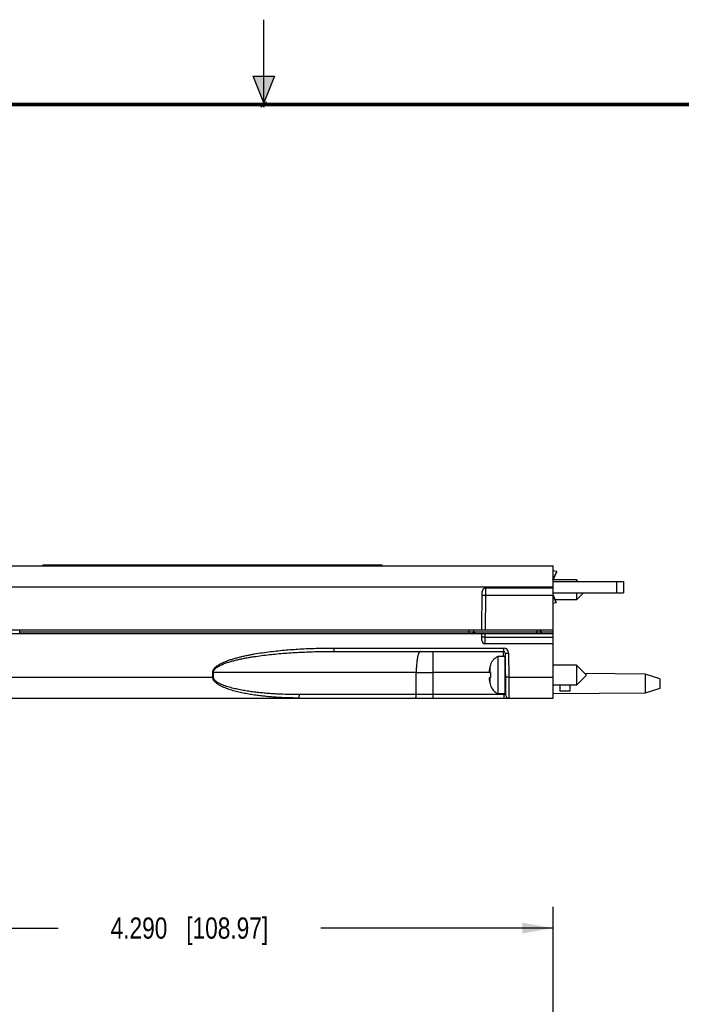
# Model space of a CAD drawing. Header units: inches. Extents: x 0 to 22, y 0 to 17.
# Tile 22 of 35: x 9.6 to 13.5, y 11.2 to 17. Entities that reach past the tile are written whole.
import ezdxf

# ---------------------------------------------------------------- set-up
doc = ezdxf.new("R2010")
doc.units = ezdxf.units.IN
doc.header["$LTSCALE"] = 1.21
doc.header["$MEASUREMENT"] = 0
doc.layers.get('0').update_dxf_attribs({"linetype": 'CONTINUOUS'})
doc.layers.add('DIMENSIONS', color=7, linetype='CONTINUOUS')
doc.styles.get("Standard").update_dxf_attribs({"font": 'txt', "width": 0.8})
doc.dimstyles.new('DIMSTYLE_1', dxfattribs={"dimtxt": 0.125, "dimasz": 0.18, "dimexe": 0.18, "dimexo": 0.0625, "dimgap": 0.09, "dimtad": 0, "dimtih": 1, "dimtoh": 1, "dimdec": 3, "dimzin": 4, "dimdsep": 46, "dimtxsty": 'STANDARD', "dimblk": '_FILLED', "dimblk1": '_FILLED', "dimblk2": '_FILLED', "dimcen": 0.09, "dimadec": 0, "dimazin": 0, "dimtp": 0.01, "dimtm": 0.01, "dimtfac": 1, "dimtdec": 3, "dimtofl": 0, "dimtmove": 0, "dimatfit": 3, "dimldrblk": '_FILLED', "dimfxl": 1, "dimtolj": 1, "dimtzin": 4, "dimarcsym": 0})

# ---------------------------------------------------------------- blocks, each defined once
blk = doc.blocks.new('_FILLED')
at = {"color": 0, "linetype": 'BYBLOCK'}
blk.add_solid([(0, 0), (-1, 0.174), (-1, -0.174)], dxfattribs=at)
blk = doc.blocks.new('*D18')
at = {"layer": 'DIMENSIONS', "color": 2, "linetype": 'CONTINUOUS'}
for p, q in [((8.4161, 10.356), (8.4161, 11.769)), ((12.7061, 11.1158), (12.7061, 11.769)), ((8.4161, 11.644), (9.7861, 11.644)), ((12.7061, 11.644), (11.3361, 11.644))]:
    blk.add_line(p, q, dxfattribs=at)
at = {"layer": 'DIMENSIONS', "color": 2, "linetype": 'CONTINUOUS', "xscale": 0.18, "yscale": 0.18, "zscale": 0.18, "rotation": 180}
blk.add_blockref('_FILLED', (8.4161, 11.644), dxfattribs=at)
at = {"layer": 'DIMENSIONS', "color": 2, "linetype": 'CONTINUOUS', "xscale": 0.18, "yscale": 0.18, "zscale": 0.18}
blk.add_blockref('_FILLED', (12.7061, 11.644), dxfattribs=at)
at = {"layer": 'DIMENSIONS', "color": 2, "linetype": 'CONTINUOUS', "insert": (10.5611, 11.7065), "char_height": 0.125, "width": 1.425, "attachment_point": 2, "line_spacing_factor": 0.9}
blk.add_mtext('4.290{\\Ftxt.shx;\\W1.000000;\\H0.125000; }[108.97]', dxfattribs=at)

msp = doc.modelspace()

# ---------------------------------------------------------------- hatches: boundary and pattern name
at = {"linetype": 'CONTINUOUS'}
msp.add_hatch(color=2, dxfattribs=at).paths.add_polyline_path([(11, 16.51), (10.9375, 16.6663), (11.0625, 16.6663)])

# ---------------------------------------------------------------- linework, layer by layer
at = {"color": 2, "linetype": 'CONTINUOUS'}
for p, q in [((11, 16.485), (11, 17)), ((11, 16.51), (10.9375, 16.6663)), ((10.9375, 16.6663), (11.0625, 16.6663)), ((11.0625, 16.6663), (11, 16.51)), ((11.015, 16.515), (10.985, 16.485)), ((10.985, 16.485), (11, 16.515)), ((11, 16.485), (11.015, 16.515))]:
    msp.add_line(p, q, dxfattribs=at)
at = {"color": 7, "linetype": 'CONTINUOUS'}
for p, q in [((8.7292, 13.7804), (12.7061, 13.7804)), ((9.6961, 13.7854), (9.6961, 13.7804)), ((9.6961, 13.7854), (11.6961, 13.7854)), ((11.6961, 13.7854), (11.6961, 13.7804)), ((12.7061, 13.0004), (12.7061, 13.7804)), ((12.7283, 13.7457), (12.706, 13.7506)), ((12.7065, 13.6974), (12.7286, 13.745)), ((12.7061, 13.6474), (12.3081, 13.6474)), ((12.8443, 13.6965), (12.7055, 13.6965)), ((12.7061, 13.6874), (13.1211, 13.6874)), ((12.8534, 13.6874), (12.8443, 13.6965)), ((12.8443, 13.6965), (12.8443, 13.6874)), ((13.1211, 13.6874), (13.1211, 13.6204)), ((12.2861, 13.4004), (12.2881, 13.6276)), ((12.7061, 13.6204), (13.1211, 13.6204)), ((12.7061, 13.6061), (12.7256, 13.5623)), ((12.7061, 13.6012), (12.7238, 13.5615)), ((12.8864, 13.6204), (12.8443, 13.5784)), ((12.8443, 13.6204), (12.8443, 13.5784)), ((12.7234, 13.5617), (12.7061, 13.5583)), ((12.8443, 13.5784), (12.7185, 13.5784)), ((12.7238, 13.5615), (12.7236, 13.5616)), ((12.7238, 13.5615), (12.7256, 13.5623)), ((12.7061, 13.4004), (8.7061, 13.4004)), ((8.7061, 13.3804), (12.7061, 13.3804)), ((12.2358, 13.3804), (12.2359, 13.3906)), ((12.2865, 13.3403), (12.2861, 13.3804)), ((12.6308, 13.4003), (12.631, 13.3903)), ((12.7061, 13.3204), (12.3064, 13.3204)), ((11.4139, 13.2754), (12.4142, 13.2754)), ((12.4211, 13.2457), (12.3807, 13.2457)), ((12.3807, 13.2457), (12.3807, 13.0252)), ((12.4211, 13.2457), (12.4211, 13.0252)), ((12.4242, 13.2655), (12.4263, 13.0203)), ((12.3364, 13.1955), (12.3364, 13.1937)), ((12.8443, 13.1945), (12.7061, 13.1945)), ((12.9034, 13.1354), (12.8443, 13.1945)), ((12.8443, 13.1945), (12.8443, 13.0764)), ((12.3299, 13.1507), (12.3364, 13.1499)), ((12.3364, 13.1209), (12.3299, 13.1201)), ((12.3364, 13.1499), (12.3364, 13.1209)), ((12.9034, 13.1354), (12.8443, 13.0764)), ((13.25, 13.1414), (12.8948, 13.144)), ((13.3361, 13.1134), (13.25, 13.1414)), ((13.25, 13.1414), (13.25, 13.0294)), ((12.3364, 13.0771), (12.3364, 13.0754)), ((12.8443, 13.0764), (12.7061, 13.0764)), ((12.7461, 13.0764), (12.7461, 13.0411)), ((12.8061, 13.0764), (12.8061, 13.0417)), ((13.3361, 13.1134), (13.3361, 13.0574)), ((12.4211, 13.0252), (12.3807, 13.0252)), ((13.25, 13.0294), (12.7061, 13.0254)), ((12.8061, 13.0417), (12.7461, 13.0411)), ((13.3361, 13.0574), (13.25, 13.0294)), ((8.7292, 13.0004), (12.7061, 13.0004))]:
    msp.add_line(p, q, dxfattribs=at)
at = {"color": 9, "linetype": 'CONTINUOUS'}
for p, q in [((9.7581, 13.7854), (9.7581, 13.7804)), ((11.6341, 13.7854), (11.6341, 13.7804)), ((12.706, 13.6977), (12.7283, 13.7457)), ((8.7283, 13.6565), (12.7061, 13.6565)), ((12.3081, 13.6474), (12.3079, 13.6078)), ((13.0811, 13.6874), (13.0811, 13.6204)), ((12.2879, 13.6078), (12.3079, 13.6078)), ((12.3079, 13.6078), (12.3061, 13.4004)), ((12.3079, 13.6078), (12.7061, 13.6078)), ((9.5598, 13.3906), (9.5598, 13.4004)), ((9.5599, 13.3804), (9.5598, 13.3906)), ((9.5598, 13.3906), (12.211, 13.3906)), ((12.2108, 13.3804), (12.211, 13.3906)), ((12.2109, 13.3906), (12.2109, 13.4004)), ((12.211, 13.3906), (12.2359, 13.3906)), ((12.2359, 13.3903), (12.611, 13.3903)), ((12.3063, 13.3597), (12.3061, 13.3804)), ((12.3063, 13.3597), (12.7061, 13.3597)), ((12.3064, 13.3204), (12.3063, 13.3597)), ((12.6108, 13.4004), (12.611, 13.3903)), ((12.611, 13.3804), (12.611, 13.3903)), ((12.611, 13.3903), (12.631, 13.3903)), ((12.636, 13.3903), (12.631, 13.3903)), ((12.636, 13.3903), (12.6358, 13.4004)), ((12.636, 13.3903), (12.7061, 13.3903)), ((11.4139, 13.2953), (12.4142, 13.2953)), ((11.4139, 13.2953), (11.4139, 13.2754)), ((12.4142, 13.2953), (12.4142, 13.2754)), ((11.9996, 13.0004), (11.9997, 13.2754)), ((12.4144, 13.2464), (12.4142, 13.2754)), ((12.4242, 13.2655), (12.4442, 13.2655)), ((12.4442, 13.2655), (12.4454, 13.1243)), ((12.3329, 13.1814), (12.3329, 13.1504)), ((8.7283, 13.1243), (10.6984, 13.1243)), ((10.6984, 13.1243), (10.6984, 13.1515)), ((10.6984, 13.1515), (10.7024, 13.1515)), ((10.6984, 13.1243), (10.7024, 13.1243)), ((10.7024, 13.1243), (10.7024, 13.1515)), ((11.8993, 13.1515), (10.7024, 13.1515)), ((11.8992, 13.0203), (11.8993, 13.1515)), ((11.8993, 13.1515), (11.9997, 13.1515)), ((12.3299, 13.1515), (11.9997, 13.1515)), ((12.4454, 13.1243), (12.4254, 13.1243)), ((12.4454, 13.1243), (12.7061, 13.1243)), ((12.4454, 13.1243), (12.4463, 13.0004)), ((12.3329, 13.1205), (12.3329, 13.0895)), ((11.8992, 13.0203), (11.2098, 13.0203)), ((11.9996, 13.0203), (11.8992, 13.0203)), ((12.4163, 13.0203), (11.9996, 13.0203)), ((12.4163, 13.0203), (12.4163, 13.0252)), ((12.4163, 13.0203), (12.4163, 13.0004)), ((12.4263, 13.0203), (12.4211, 13.0202))]:
    msp.add_line(p, q, dxfattribs=at)
at = {"color": 7, "linetype": 'CONTINUOUS', "const_width": 0.02}
msp.add_lwpolyline([(21.5, 16.5), (0.5, 16.5)], dxfattribs=at)
at = {"color": 7, "linetype": 'CONTINUOUS'}
for centre, radius, start, end in [((12.3081, 13.6274), 0.02, 90, 179.5), ((12.2459, 13.3904), 0.01, 90, 179), ((12.641, 13.3904), 0.01, 181, 270), ((12.3064, 13.3404), 0.02, 180.5, 270), ((12.4239, 13.1629), 0.0933, 117.5225, 159.56387), ((12.4142, 13.2654), 0.01, 0.5, 90), ((12.5458, 13.1354), 0.2178, 167.82185, 172.34613), ((12.4289, 13.1607), 0.0982, 160.33702, 167.83528), ((12.425, 13.1787), 0.00394, 180, 270), ((12.491, 13.1493), 0.1618, 175.68602, 177.726), ((12.3853, 13.1596), 0.0561, 183.91971, 189.11726), ((12.4908, 13.1494), 0.1615, 174.64733, 175.68557), ((12.3848, 13.1113), 0.0556, 174.35468, 176.08678), ((12.491, 13.1215), 0.1618, 182.274, 184.31402), ((12.3855, 13.1112), 0.0563, 172.63718, 174.35432), ((12.3863, 13.1111), 0.0571, 170.90787, 172.63677), ((12.4908, 13.1215), 0.1615, 184.31447, 185.35267), ((12.5458, 13.1354), 0.2178, 187.65387, 192.17815), ((12.4289, 13.1102), 0.0982, 192.16472, 199.66298), ((12.4239, 13.1079), 0.0933, 200.43613, 242.4775), ((12.425, 13.0921), 0.00394, 90, 180), ((12.4463, 13.0204), 0.02, 180.5, 270)]:
    msp.add_arc(centre, radius, start, end, dxfattribs=at)
at = {"color": 9, "linetype": 'CONTINUOUS'}
for centre, radius, start, end in [((12.4142, 13.2653), 0.03, 0.50015, 89.99985), ((12.4253, 13.5256), 0.5054, 268.98378, 269.5216)]:
    msp.add_arc(centre, radius, start, end, dxfattribs=at)
at = {"color": 7, "linetype": 'CONTINUOUS'}
msp.add_open_spline([(12.7286, 13.745), (12.7287, 13.745), (12.7287, 13.7452), (12.7286, 13.7453), (12.7285, 13.7455), (12.7284, 13.7456), (12.7283, 13.7457)], degree=3, knots=[0, 0, 0, 0, 0.189624, 0.408551, 0.675645, 1, 1, 1, 1], dxfattribs=at)
at = {"color": 9, "linetype": 'CONTINUOUS'}
for points, knots in [([(12.2475, 13.3812), (12.2456, 13.3816), (12.2417, 13.3828), (12.2378, 13.3841), (12.2358, 13.3848)], [0, 0, 0, 0, 0.486519, 1, 1, 1, 1]), ([(12.3063, 13.3597), (12.305, 13.3597), (12.3024, 13.3597), (12.2987, 13.3597), (12.2958, 13.3597), (12.2936, 13.3597), (12.2922, 13.3597), (12.2909, 13.3597), (12.2897, 13.3597), (12.2887, 13.3598), (12.288, 13.3598), (12.2875, 13.3598), (12.2872, 13.3598), (12.2869, 13.3598), (12.2867, 13.3598), (12.2865, 13.3599), (12.2864, 13.3599), (12.2863, 13.3599), (12.2863, 13.3599), (12.2863, 13.3599)], [0, 0, 0, 0, 0.194565, 0.382441, 0.555288, 0.634034, 0.706667, 0.772478, 0.830891, 0.881367, 0.923366, 0.941027, 0.956413, 0.969502, 0.980272, 0.988706, 0.994788, 0.998516, 1, 1, 1, 1]), ([(12.641, 13.3804), (12.6407, 13.3804), (12.6401, 13.3806), (12.6391, 13.3811), (12.6383, 13.382), (12.6376, 13.3832), (12.6369, 13.3846), (12.6364, 13.3863), (12.6361, 13.3882), (12.636, 13.3896), (12.636, 13.3903)], [0, 0, 0, 0, 0.077964, 0.164003, 0.263647, 0.380161, 0.514163, 0.665161, 0.829605, 1, 1, 1, 1]), ([(10.6984, 13.1515), (10.6984, 13.1554), (10.6997, 13.1614), (10.7032, 13.1684), (10.7076, 13.1749), (10.713, 13.1807), (10.7189, 13.1858), (10.7251, 13.1906), (10.7332, 13.1961), (10.7434, 13.2019), (10.7539, 13.2073), (10.7682, 13.2137), (10.7864, 13.2209), (10.8087, 13.2285), (10.8312, 13.2352), (10.8539, 13.2412), (10.8767, 13.2467), (10.8997, 13.2517), (10.9228, 13.2562), (10.9536, 13.2618), (10.9923, 13.2679), (11.0388, 13.2742), (11.0855, 13.2794), (11.1323, 13.2838), (11.1792, 13.2875), (11.2417, 13.2913), (11.32, 13.2944), (11.3826, 13.2953), (11.4139, 13.2953)], [0, 0, 0, 0, 0.015625, 0.023459, 0.031296, 0.046933, 0.054754, 0.062571, 0.078201, 0.093827, 0.109454, 0.125079, 0.156326, 0.187573, 0.218821, 0.250069, 0.281316, 0.312564, 0.343812, 0.375059, 0.437553, 0.500047, 0.562542, 0.625036, 0.687531, 0.750026, 0.875012, 1, 1, 1, 1]), ([(10.7024, 13.1515), (10.7024, 13.1535), (10.703, 13.1573), (10.7051, 13.1628), (10.7078, 13.1669), (10.7102, 13.1699), (10.7128, 13.1727), (10.7163, 13.1761), (10.7224, 13.1809), (10.7304, 13.1862), (10.7406, 13.1918), (10.751, 13.1967), (10.7617, 13.2012), (10.7725, 13.2053), (10.7834, 13.2091), (10.7981, 13.2138), (10.8166, 13.2191), (10.8391, 13.2248), (10.8616, 13.2299), (10.8843, 13.2345), (10.9071, 13.2387), (10.9299, 13.2425), (10.9603, 13.2472), (10.9985, 13.2524), (11.0445, 13.2576), (11.0905, 13.2621), (11.152, 13.267), (11.229, 13.2716), (11.3214, 13.2747), (11.3831, 13.2754), (11.4139, 13.2754)], [0, 0, 0, 0, 0.007832, 0.015694, 0.023526, 0.027449, 0.031366, 0.039187, 0.047007, 0.062636, 0.078263, 0.093889, 0.109515, 0.125139, 0.140764, 0.156388, 0.187635, 0.218882, 0.250128, 0.281374, 0.312621, 0.343867, 0.375112, 0.437602, 0.500093, 0.562582, 0.625072, 0.750048, 0.875024, 1, 1, 1, 1]), ([(11.9244, 13.2754), (11.924, 13.2754), (11.9231, 13.2753), (11.9219, 13.2749), (11.9207, 13.2741), (11.9194, 13.273), (11.9183, 13.2717), (11.9166, 13.2694), (11.9146, 13.2658), (11.9124, 13.2606), (11.9104, 13.2543), (11.9084, 13.2471), (11.9066, 13.239), (11.905, 13.23), (11.9035, 13.2202), (11.9023, 13.2098), (11.9008, 13.195), (11.8996, 13.1755), (11.8993, 13.1596), (11.8993, 13.1515)], [0, 0, 0, 0, 0.009461, 0.01945, 0.030399, 0.042628, 0.056363, 0.071754, 0.107811, 0.151127, 0.201692, 0.259252, 0.323406, 0.393681, 0.469466, 0.550099, 0.634889, 0.813975, 1, 1, 1, 1]), ([(11.2058, 13.0004), (11.1832, 13.0004), (11.1381, 13.0012), (11.0818, 13.0039), (11.0368, 13.0073), (11.0032, 13.0106), (10.9695, 13.0145), (10.936, 13.0192), (10.9026, 13.0247), (10.8694, 13.0312), (10.8419, 13.0377), (10.8201, 13.0436), (10.8039, 13.0485), (10.7878, 13.0538), (10.7719, 13.0598), (10.7589, 13.0654), (10.7487, 13.0703), (10.7412, 13.0743), (10.7339, 13.0786), (10.7267, 13.0833), (10.7199, 13.0884), (10.7134, 13.0941), (10.7086, 13.0993), (10.7052, 13.104), (10.7029, 13.1077), (10.701, 13.1116), (10.6991, 13.1171), (10.6984, 13.1214), (10.6984, 13.1243)], [0, 0, 0, 0, 0.124646, 0.249291, 0.311617, 0.373947, 0.436282, 0.498624, 0.560977, 0.623344, 0.685732, 0.71694, 0.748159, 0.779393, 0.810646, 0.841926, 0.857582, 0.873251, 0.888936, 0.904644, 0.920378, 0.936156, 0.951984, 0.959941, 0.967914, 0.975906, 0.983946, 1, 1, 1, 1]), ([(11.2098, 13.0203), (11.1876, 13.0203), (11.1431, 13.0208), (11.0876, 13.0231), (11.0433, 13.0259), (11.0101, 13.0285), (10.9769, 13.0317), (10.9438, 13.0355), (10.9107, 13.04), (10.8833, 13.0445), (10.8614, 13.0485), (10.8451, 13.0518), (10.8288, 13.0554), (10.8126, 13.0594), (10.7965, 13.0637), (10.7805, 13.0686), (10.7648, 13.0741), (10.7518, 13.0793), (10.7417, 13.084), (10.7343, 13.0878), (10.7271, 13.0921), (10.7201, 13.0968), (10.7148, 13.1013), (10.7108, 13.1053), (10.7081, 13.1086), (10.7058, 13.1121), (10.7033, 13.1172), (10.7024, 13.1215), (10.7024, 13.1243)], [0, 0, 0, 0, 0.124809, 0.249615, 0.312019, 0.374425, 0.436833, 0.499243, 0.561658, 0.624079, 0.655293, 0.686511, 0.717733, 0.74896, 0.780193, 0.811435, 0.84269, 0.873964, 0.889614, 0.905274, 0.920951, 0.936647, 0.952378, 0.960265, 0.968183, 0.976113, 0.984076, 1, 1, 1, 1]), ([(11.2058, 13.0004), (11.2059, 13.0004), (11.2062, 13.0005), (11.2066, 13.0008), (11.207, 13.0013), (11.2074, 13.002), (11.2077, 13.0028), (11.208, 13.0038), (11.2083, 13.005), (11.2087, 13.0068), (11.2092, 13.0094), (11.2095, 13.0128), (11.2098, 13.0164), (11.2098, 13.019), (11.2098, 13.0203)], [0, 0, 0, 0, 0.019286, 0.0424, 0.071494, 0.107548, 0.15093, 0.201545, 0.2591, 0.323224, 0.469233, 0.634799, 0.814237, 1, 1, 1, 1]), ([(11.8951, 13.0004), (11.8953, 13.0004), (11.8956, 13.0005), (11.896, 13.0008), (11.8963, 13.0013), (11.8967, 13.002), (11.8971, 13.0028), (11.8974, 13.0038), (11.8977, 13.005), (11.8981, 13.0068), (11.8985, 13.0094), (11.8989, 13.0128), (11.8991, 13.0164), (11.8992, 13.019), (11.8992, 13.0203)], [0, 0, 0, 0, 0.019286, 0.0424, 0.071494, 0.107548, 0.15093, 0.201545, 0.2591, 0.323224, 0.469233, 0.634799, 0.814237, 1, 1, 1, 1])]:
    msp.add_open_spline(points, degree=3, knots=knots, dxfattribs=at)

# ---------------------------------------------------------------- dimensions: what is measured, and where the dimension line sits
at = {"layer": 'DIMENSIONS', "color": 2, "linetype": 'CONTINUOUS'}
dim = msp.add_linear_dim(base=(8.4161, 11.644), p1=(12.7061, 11.1158), p2=(8.4161, 10.356), angle=180, dimstyle='DIMSTYLE_1', dxfattribs=at)
dim.commit()
dim.dimension.update_dxf_attribs({"geometry": '*D18', "text_midpoint": (10.4111, 11.644), "dimtype": 160})

doc.saveas('drawing.dxf')
